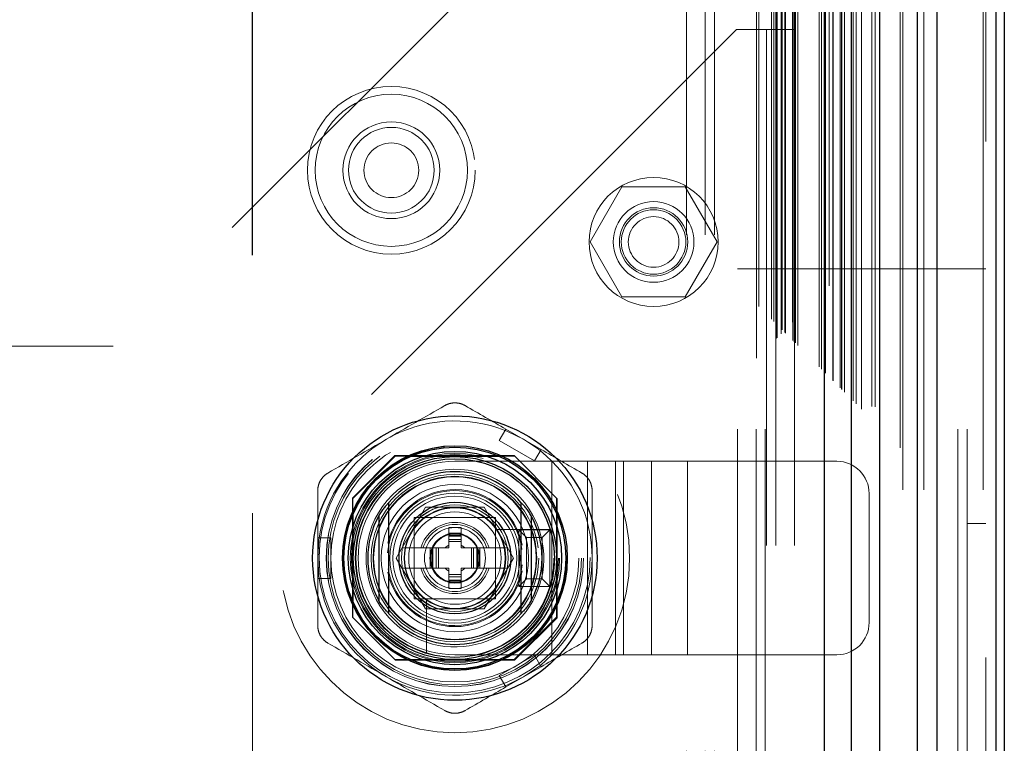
# Model space of a CAD drawing. Header units: inches. Extents: x 0.2 to 10.8, y 0.2 to 8.2.
# Tile 101 of 176: x 4.739 to 4.93, y 4.901 to 5.042. Entities that reach past the tile are written whole.
import ezdxf

# ---------------------------------------------------------------- set-up
doc = ezdxf.new("R2010")
doc.units = ezdxf.units.IN
doc.header["$MEASUREMENT"] = 0
doc.linetypes.add('HIDDEN', pattern=[0.07500000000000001, 0.05, -0.025])
doc.layers.add('DIMENSIONS', color=140, linetype='Continuous')
doc.styles.add('SLDTEXTSTYLE0', font='TXT', dxfattribs={"width": 0.7})
doc.dimstyles.new('SLDDIMSTYLE0', dxfattribs={"dimtxt": 0.0849609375, "dimasz": 0.13, "dimexe": 0, "dimexo": 0.0625, "dimgap": 0.021240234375, "dimtad": 0, "dimtih": 1, "dimtoh": 1, "dimlfac": 20, "dimrnd": 1e-09, "dimzin": 12, "dimdsep": 46, "dimtxsty": 'SLDTEXTSTYLE0', "dimsah": 1, "dimcen": 0.09, "dimadec": 0, "dimazin": 3, "dimtfac": 1, "dimtofl": 0, "dimtmove": 0, "dimatfit": 3, "dimfxl": 0, "dimfrac": 2, "dimtolj": 1, "dimtzin": 12, "dimarcsym": 0})

# ---------------------------------------------------------------- blocks, each defined once
blk = doc.blocks.new('_D')
at = {"layer": 'DIMENSIONS'}
for p, q in [((3.275413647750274, 4.99591763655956), (3.275413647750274, 5.798770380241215)), ((4.78418025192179, 4.99591763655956), (4.78418025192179, 5.798770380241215)), ((3.275413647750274, 5.673770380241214), (3.795892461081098, 5.673770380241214)), ((3.911024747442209, 5.673770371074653), (3.882494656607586, 5.673770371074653)), ((3.882494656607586, 5.673770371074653), (3.882494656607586, 5.53873950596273)), ((4.234172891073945, 5.673770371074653), (4.262702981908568, 5.673770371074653)), ((4.262702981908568, 5.673770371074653), (4.262702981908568, 5.53873950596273)), ((4.78418025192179, 5.673770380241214), (4.349305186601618, 5.673770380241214)), ((3.882494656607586, 5.53873950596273), (3.911024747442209, 5.53873950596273)), ((4.262702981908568, 5.53873950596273), (4.234172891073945, 5.53873950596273))]:
    blk.add_line(p, q, dxfattribs=at)
for points in [[(3.275413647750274, 5.673770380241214), (3.405413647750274, 5.653770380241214), (3.405413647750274, 5.693770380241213)], [(4.78418025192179, 5.673770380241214), (4.65418025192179, 5.693770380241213), (4.65418025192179, 5.653770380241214)]]:
    blk.add_solid(points, dxfattribs=at)
at = {"layer": 'DIMENSIONS', "char_height": 0.08333333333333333, "attachment_point": 1, "style": 'SLDTEXTSTYLE0'}
for s, insert in [('30.18', (3.911024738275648, 5.800212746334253)), ('766.5', (3.911024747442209, 5.646161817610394))]:
    blk.add_mtext(s, dxfattribs=dict(at, insert=insert))

msp = doc.modelspace()

# ---------------------------------------------------------------- linework, layer by layer
at = {"color": 7, "linetype": 'HIDDEN', "lineweight": 18}
for p, q in [((4.926225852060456, 5.117936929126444), (4.926225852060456, 2.750439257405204)), ((4.925698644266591, 2.750439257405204), (4.925698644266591, 5.117228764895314)), ((4.912980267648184, 2.750439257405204), (4.912980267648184, 5.111689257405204)), ((4.914253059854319, 2.750439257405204), (4.914253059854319, 5.111844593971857)), ((4.909636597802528, 2.758627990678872), (4.909636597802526, 5.103757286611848)), ((4.91019093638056, 2.7504392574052), (4.910190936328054, 5.104305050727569)), ((4.901113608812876, 2.767150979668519), (4.901113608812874, 5.0952342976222)), ((4.902134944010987, 2.766110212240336), (4.902134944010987, 5.096275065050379)), ((4.904154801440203, 2.766589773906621), (4.904154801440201, 5.095795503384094)), ((4.904834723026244, 2.766525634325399), (4.904834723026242, 5.095859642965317)), ((4.898863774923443, 2.769400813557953), (4.89886377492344, 5.092984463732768)), ((4.900570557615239, 2.767691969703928), (4.900570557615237, 5.094692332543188)), ((4.898041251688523, 2.77021723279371), (4.898041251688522, 5.092159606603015)), ((4.898285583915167, 2.769979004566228), (4.898285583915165, 5.092406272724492)), ((4.898375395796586, 2.769889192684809), (4.898375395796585, 5.092496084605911)), ((4.895193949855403, 2.773070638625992), (4.895193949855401, 5.089314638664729)), ((4.895868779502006, 5.089982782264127), (4.89586877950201, 2.772399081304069)), ((4.896585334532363, 2.771679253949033), (4.89658533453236, 5.090706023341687)), ((4.896665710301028, 5.090787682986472), (4.89666571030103, 2.771597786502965)), ((4.896684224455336, 2.771560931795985), (4.896684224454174, 5.090824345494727)), ((4.893974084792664, 2.77429050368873), (4.893974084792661, 5.08809477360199)), ((4.89441252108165, 2.773852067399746), (4.894412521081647, 5.088533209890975)), ((4.894911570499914, 5.089057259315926), (4.894911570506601, 2.773328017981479)), ((4.889343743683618, 2.778920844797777), (4.889343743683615, 5.083464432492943)), ((4.889843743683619, 2.778420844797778), (4.889843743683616, 5.083964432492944)), ((4.88558025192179, 5.081667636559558), (4.88558025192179, 5.039667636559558)), ((4.887468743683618, 2.780795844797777), (4.887468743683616, 5.081589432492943)), ((4.887468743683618, 2.780795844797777), (4.887468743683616, 5.081589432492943)), ((4.888815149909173, 5.082961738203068), (4.888815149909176, 2.779425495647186)), ((4.888843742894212, 2.779420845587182), (4.88884374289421, 5.082964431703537)), ((4.889093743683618, 2.779170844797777), (4.889093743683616, 5.083214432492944)), ((4.889093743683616, 5.083214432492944), (4.889093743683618, 2.779170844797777)), ((4.88918025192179, 5.081667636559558), (4.88918025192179, 5.039667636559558)), ((4.885620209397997, 5.079751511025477), (4.885620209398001, 2.782633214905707)), ((4.886593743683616, 5.080714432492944), (4.886593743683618, 2.781670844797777)), ((4.88676662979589, 2.781497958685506), (4.886766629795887, 5.080887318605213)), ((4.887324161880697, 2.780940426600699), (4.887324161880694, 5.081444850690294)), ((4.884732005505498, 2.783532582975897), (4.884732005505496, 5.078852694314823)), ((4.885195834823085, 2.783068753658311), (4.885195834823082, 5.07931652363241)), ((4.881840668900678, 5.075960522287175), (4.88184066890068, 2.786425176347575)), ((4.882277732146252, 2.785986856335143), (4.88227773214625, 5.076398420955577)), ((4.850963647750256, 5.072025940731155), (4.757213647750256, 4.978275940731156)), ((4.868275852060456, 2.799889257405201), (4.868275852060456, 5.062439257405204)), ((4.871875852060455, 2.799889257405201), (4.871875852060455, 5.062439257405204)), ((4.873675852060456, 2.799889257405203), (4.873675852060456, 5.062439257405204)), ((4.873675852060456, 2.799889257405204), (4.873675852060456, 5.062439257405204)), ((4.87793025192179, 5.039667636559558), (4.78418025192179, 4.945917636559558)), ((4.88378025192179, 5.039667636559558), (4.87793025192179, 5.039667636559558)), ((4.88378025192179, 5.039667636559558), (4.88378025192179, 2.822717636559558)), ((4.88918025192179, 5.039667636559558), (4.88378025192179, 5.039667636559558)), ((4.88378025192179, 5.039667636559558), (4.88378025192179, 2.822717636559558)), ((4.88558025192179, 5.039667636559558), (4.88558025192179, 2.822717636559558)), ((4.88918025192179, 5.039667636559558), (4.88918025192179, 2.822717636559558)), ((4.855731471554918, 5.009150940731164), (4.849582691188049, 4.998500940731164)), ((4.868029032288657, 5.009150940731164), (4.855731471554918, 5.009150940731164)), ((4.874177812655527, 4.998500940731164), (4.868029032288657, 5.009150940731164)), ((4.849582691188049, 4.998500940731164), (4.855731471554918, 4.987850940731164)), ((4.868029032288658, 4.987850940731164), (4.874177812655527, 4.998500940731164)), ((4.878125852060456, 4.662189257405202), (4.878125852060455, 4.993289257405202)), ((4.878125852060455, 4.993289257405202), (4.881725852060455, 4.993289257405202)), ((4.881725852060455, 4.662189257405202), (4.881725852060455, 4.993289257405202)), ((4.883525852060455, 4.993289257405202), (4.881725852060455, 4.993289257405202)), ((4.883525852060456, 4.662189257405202), (4.883525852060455, 4.993289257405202)), ((4.883525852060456, 4.662189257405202), (4.883525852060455, 4.993289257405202)), ((4.920825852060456, 4.993289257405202), (4.883525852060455, 4.993289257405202)), ((4.920825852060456, 4.662189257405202), (4.920825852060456, 4.993289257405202)), ((4.926225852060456, 4.993289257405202), (4.920825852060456, 4.993289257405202)), ((4.920825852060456, 4.662189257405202), (4.920825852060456, 4.993289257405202)), ((4.922625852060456, 4.662189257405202), (4.922625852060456, 4.993289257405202)), ((4.855731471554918, 4.987850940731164), (4.868029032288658, 4.987850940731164)), ((3.302463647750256, 4.978275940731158), (4.757213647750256, 4.978275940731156)), ((4.831993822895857, 4.960003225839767), (4.833273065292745, 4.962218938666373)), ((4.840092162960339, 4.958281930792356), (4.833273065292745, 4.962218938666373)), ((4.831993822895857, 4.960003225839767), (4.838812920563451, 4.956066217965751)), ((4.838812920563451, 4.956066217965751), (4.840092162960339, 4.958281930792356)), ((4.811755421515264, 4.957100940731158), (4.803530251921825, 4.948875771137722)), ((4.811845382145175, 4.957010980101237), (4.803620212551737, 4.948785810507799)), ((4.834855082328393, 4.957100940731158), (4.811755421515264, 4.957100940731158)), ((4.834945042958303, 4.957010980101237), (4.811845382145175, 4.957010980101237)), ((4.832416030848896, 4.956921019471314), (4.814374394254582, 4.956921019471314)), ((4.823394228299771, 4.955986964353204), (4.84214422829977, 4.955986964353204)), ((4.843080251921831, 4.948875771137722), (4.834855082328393, 4.957100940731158)), ((4.84214422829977, 4.918486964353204), (4.84214422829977, 4.955986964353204)), ((4.84214422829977, 4.955986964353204), (4.856050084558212, 4.955986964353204)), ((4.84214422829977, 4.918486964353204), (4.84214422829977, 4.955986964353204)), ((4.84909715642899, 4.918486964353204), (4.84909715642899, 4.955986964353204)), ((4.85453082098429, 4.918486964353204), (4.85453082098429, 4.955986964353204)), ((4.856050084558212, 4.918486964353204), (4.856050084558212, 4.955986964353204)), ((4.856050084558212, 4.955986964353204), (4.861483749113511, 4.955986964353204)), ((4.861483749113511, 4.918486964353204), (4.861483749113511, 4.955986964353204)), ((4.861483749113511, 4.955986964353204), (4.868436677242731, 4.955986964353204)), ((4.868436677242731, 4.918486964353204), (4.868436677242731, 4.955986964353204)), ((4.868436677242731, 4.955986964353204), (4.89739422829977, 4.955986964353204)), ((4.868436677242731, 4.918486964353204), (4.868436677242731, 4.955986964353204)), ((4.803530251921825, 4.948875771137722), (4.803530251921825, 4.925776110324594)), ((4.803620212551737, 4.948785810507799), (4.803620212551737, 4.925686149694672)), ((4.843170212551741, 4.948785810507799), (4.843080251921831, 4.948875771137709)), ((4.843080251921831, 4.925776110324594), (4.843080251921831, 4.948875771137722)), ((4.843170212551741, 4.925686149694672), (4.843170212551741, 4.948785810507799)), ((4.90364422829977, 4.924736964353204), (4.90364422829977, 4.949736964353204)), ((4.80371017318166, 4.946256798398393), (4.80371017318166, 4.928215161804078)), ((4.812030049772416, 4.937235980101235), (4.817712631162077, 4.947078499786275)), ((4.817712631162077, 4.947078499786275), (4.8290777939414, 4.947078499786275)), ((4.8290777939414, 4.947078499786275), (4.834760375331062, 4.937235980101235)), ((4.843080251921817, 4.928215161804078), (4.843080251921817, 4.946256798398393)), ((4.78418025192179, 4.945917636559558), (4.78418025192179, 2.916467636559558)), ((4.81551922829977, 4.945111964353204), (4.81551922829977, 4.929361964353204)), ((4.83126922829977, 4.945111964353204), (4.81551922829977, 4.945111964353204)), ((4.829135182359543, 4.945109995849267), (4.817655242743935, 4.945109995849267)), ((4.83126922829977, 4.929361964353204), (4.83126922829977, 4.945111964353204)), ((4.815521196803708, 4.942975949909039), (4.815521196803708, 4.931496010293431)), ((4.822214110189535, 4.943141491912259), (4.824576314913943, 4.943141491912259)), ((4.822214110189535, 4.943141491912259), (4.822214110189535, 4.942058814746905)), ((4.824576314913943, 4.943141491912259), (4.824576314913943, 4.942058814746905)), ((4.83126922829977, 4.931496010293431), (4.83126922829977, 4.942975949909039)), ((4.839713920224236, 4.942747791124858), (4.831549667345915, 4.942747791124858)), ((4.83576922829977, 4.942736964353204), (4.84176922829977, 4.942736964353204)), ((4.83726922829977, 4.941236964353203), (4.83576922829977, 4.942736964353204)), ((4.83576922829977, 4.931736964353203), (4.83576922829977, 4.942736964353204)), ((4.84026922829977, 4.941236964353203), (4.84176922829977, 4.942736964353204)), ((4.84176922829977, 4.942736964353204), (4.84176922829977, 4.931736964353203)), ((4.926225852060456, 4.943945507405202), (4.922625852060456, 4.943945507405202)), ((4.796820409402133, 4.933298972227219), (4.796820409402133, 4.941172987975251)), ((4.796820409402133, 4.941172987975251), (4.799378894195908, 4.941172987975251)), ((4.799378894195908, 4.933298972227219), (4.799378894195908, 4.941172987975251)), ((4.822214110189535, 4.942058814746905), (4.824576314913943, 4.942058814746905)), ((4.822214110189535, 4.942058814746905), (4.822214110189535, 4.941665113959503)), ((4.822214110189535, 4.941665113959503), (4.824576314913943, 4.941665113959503)), ((4.822214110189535, 4.941665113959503), (4.822214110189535, 4.941492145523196)), ((4.822214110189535, 4.941492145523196), (4.822214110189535, 4.940853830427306)), ((4.822214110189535, 4.941492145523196), (4.824576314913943, 4.941492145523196)), ((4.822214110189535, 4.940853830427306), (4.822214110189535, 4.940436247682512)), ((4.822214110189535, 4.940853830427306), (4.824576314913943, 4.940853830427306)), ((4.822214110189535, 4.940436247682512), (4.824576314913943, 4.940436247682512)), ((4.822214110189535, 4.940436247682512), (4.822214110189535, 4.939204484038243)), ((4.824576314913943, 4.942058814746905), (4.824576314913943, 4.941665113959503)), ((4.824576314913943, 4.941665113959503), (4.824576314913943, 4.941492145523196)), ((4.824576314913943, 4.941492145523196), (4.824576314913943, 4.940853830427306)), ((4.824576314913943, 4.940853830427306), (4.824576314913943, 4.940436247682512)), ((4.824576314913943, 4.940436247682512), (4.824576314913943, 4.939204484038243)), ((4.83726922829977, 4.933236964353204), (4.83726922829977, 4.941236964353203)), ((4.83726922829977, 4.941236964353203), (4.84026922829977, 4.941236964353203)), ((4.84026922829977, 4.941236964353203), (4.84026922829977, 4.933236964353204)), ((4.81857237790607, 4.939204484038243), (4.813166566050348, 4.939204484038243)), ((4.81857237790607, 4.939204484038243), (4.81857237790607, 4.935267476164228)), ((4.818966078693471, 4.939204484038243), (4.81857237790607, 4.939204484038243)), ((4.818966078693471, 4.939204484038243), (4.818966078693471, 4.935267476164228)), ((4.819139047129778, 4.939204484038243), (4.818966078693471, 4.939204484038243)), ((4.819777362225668, 4.939204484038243), (4.819139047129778, 4.939204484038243)), ((4.819139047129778, 4.939204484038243), (4.819139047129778, 4.935267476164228)), ((4.820194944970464, 4.939204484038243), (4.819777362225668, 4.939204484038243)), ((4.819777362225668, 4.939204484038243), (4.819777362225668, 4.935267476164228)), ((4.820194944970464, 4.939204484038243), (4.820194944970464, 4.935267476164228)), ((4.822214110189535, 4.939204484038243), (4.820194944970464, 4.939204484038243)), ((4.826595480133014, 4.939204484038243), (4.824576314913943, 4.939204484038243)), ((4.82701306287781, 4.939204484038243), (4.826595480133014, 4.939204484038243)), ((4.826595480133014, 4.939204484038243), (4.826595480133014, 4.935267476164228)), ((4.82701306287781, 4.939204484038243), (4.82701306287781, 4.935267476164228)), ((4.827651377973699, 4.939204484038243), (4.82701306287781, 4.939204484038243)), ((4.827651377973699, 4.939204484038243), (4.827651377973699, 4.935267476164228)), ((4.827824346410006, 4.939204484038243), (4.827651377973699, 4.939204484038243)), ((4.827824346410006, 4.939204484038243), (4.827824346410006, 4.935267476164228)), ((4.828218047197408, 4.939204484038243), (4.827824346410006, 4.939204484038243)), ((4.828218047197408, 4.939204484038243), (4.828218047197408, 4.935267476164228)), ((4.83362385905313, 4.939204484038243), (4.828218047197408, 4.939204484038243)), ((4.83362385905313, 4.939204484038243), (4.833570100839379, 4.939297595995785)), ((4.817712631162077, 4.927393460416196), (4.812030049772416, 4.937235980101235)), ((4.834760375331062, 4.937235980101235), (4.8290777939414, 4.927393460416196)), ((4.81857237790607, 4.935267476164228), (4.813166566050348, 4.935267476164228)), ((4.813166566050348, 4.935267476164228), (4.813220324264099, 4.935174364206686)), ((4.818966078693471, 4.935267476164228), (4.81857237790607, 4.935267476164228)), ((4.819139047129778, 4.935267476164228), (4.818966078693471, 4.935267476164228)), ((4.819777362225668, 4.935267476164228), (4.819139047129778, 4.935267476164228)), ((4.820194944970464, 4.935267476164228), (4.819777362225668, 4.935267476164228)), ((4.822214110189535, 4.935267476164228), (4.820194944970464, 4.935267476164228)), ((4.822214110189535, 4.935267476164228), (4.822214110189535, 4.934035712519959)), ((4.826595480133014, 4.935267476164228), (4.824576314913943, 4.935267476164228)), ((4.824576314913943, 4.935267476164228), (4.824576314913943, 4.934035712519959)), ((4.82701306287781, 4.935267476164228), (4.826595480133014, 4.935267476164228)), ((4.827651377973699, 4.935267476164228), (4.82701306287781, 4.935267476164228)), ((4.827824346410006, 4.935267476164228), (4.827651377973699, 4.935267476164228)), ((4.828218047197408, 4.935267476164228), (4.827824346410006, 4.935267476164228)), ((4.83362385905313, 4.935267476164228), (4.828218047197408, 4.935267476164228)), ((4.833570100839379, 4.935174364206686), (4.83362385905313, 4.935267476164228)), ((4.796820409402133, 4.933298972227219), (4.799378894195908, 4.933298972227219)), ((4.822214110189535, 4.934035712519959), (4.824576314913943, 4.934035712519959)), ((4.822214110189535, 4.934035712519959), (4.822214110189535, 4.933618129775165)), ((4.822214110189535, 4.933618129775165), (4.822214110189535, 4.932979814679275)), ((4.822214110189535, 4.933618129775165), (4.824576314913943, 4.933618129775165)), ((4.822214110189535, 4.932979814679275), (4.824576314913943, 4.932979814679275)), ((4.822214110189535, 4.932979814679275), (4.822214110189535, 4.932806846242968)), ((4.822214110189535, 4.932806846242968), (4.824576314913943, 4.932806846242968)), ((4.822214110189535, 4.932806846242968), (4.822214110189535, 4.932413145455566)), ((4.824576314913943, 4.934035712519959), (4.824576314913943, 4.933618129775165)), ((4.824576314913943, 4.933618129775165), (4.824576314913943, 4.932979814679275)), ((4.824576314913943, 4.932979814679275), (4.824576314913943, 4.932806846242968)), ((4.824576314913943, 4.932806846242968), (4.824576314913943, 4.932413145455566)), ((4.83726922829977, 4.933236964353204), (4.83576922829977, 4.931736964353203)), ((4.84026922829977, 4.933236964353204), (4.83726922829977, 4.933236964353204)), ((4.84026922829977, 4.933236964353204), (4.84176922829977, 4.931736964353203)), ((4.822214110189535, 4.932413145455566), (4.824576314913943, 4.932413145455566)), ((4.822214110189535, 4.932413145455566), (4.822214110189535, 4.931330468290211)), ((4.822214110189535, 4.931330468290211), (4.824576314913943, 4.931330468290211)), ((4.824576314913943, 4.932413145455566), (4.824576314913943, 4.931330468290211)), ((4.84176922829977, 4.931736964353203), (4.83576922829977, 4.931736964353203)), ((4.81551922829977, 4.929361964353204), (4.83126922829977, 4.929361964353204)), ((4.817655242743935, 4.929361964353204), (4.829135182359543, 4.929361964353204)), ((4.817883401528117, 4.929081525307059), (4.817883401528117, 4.920917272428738)), ((4.8290777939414, 4.927393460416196), (4.817712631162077, 4.927393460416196)), ((4.803530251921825, 4.925776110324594), (4.811755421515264, 4.917550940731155)), ((4.834855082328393, 4.917550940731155), (4.843080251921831, 4.925776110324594)), ((4.834945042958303, 4.917460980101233), (4.843170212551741, 4.925686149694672)), ((4.811755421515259, 4.917550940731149), (4.811845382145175, 4.917460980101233)), ((4.811755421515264, 4.917550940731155), (4.834855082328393, 4.917550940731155)), ((4.811845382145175, 4.917460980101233), (4.834945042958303, 4.917460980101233)), ((4.814374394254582, 4.917550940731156), (4.832416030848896, 4.917550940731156)), ((4.823394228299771, 4.918486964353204), (4.84214422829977, 4.918486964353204)), ((4.838812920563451, 4.91840574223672), (4.831993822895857, 4.914468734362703)), ((4.840092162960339, 4.916190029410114), (4.838812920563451, 4.91840574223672)), ((4.84214422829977, 4.918486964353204), (4.856050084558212, 4.918486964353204)), ((4.856050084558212, 4.918486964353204), (4.861483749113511, 4.918486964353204)), ((4.861483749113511, 4.918486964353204), (4.868436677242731, 4.918486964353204)), ((4.868436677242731, 4.918486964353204), (4.89739422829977, 4.918486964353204)), ((4.840092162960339, 4.916190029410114), (4.833273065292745, 4.912253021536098)), ((4.833273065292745, 4.912253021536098), (4.831993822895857, 4.914468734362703))]:
    msp.add_line(p, q, dxfattribs=at)
at = {"color": 7, "linetype": 'Continuous', "lineweight": 25}
for p, q in [((4.929825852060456, 5.117936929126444), (4.929825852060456, 2.750439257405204)), ((4.928244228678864, 2.750439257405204), (4.928244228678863, 5.117228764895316)), ((4.912980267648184, 2.750439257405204), (4.912980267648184, 5.111689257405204)), ((4.916798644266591, 2.750439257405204), (4.916798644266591, 5.111844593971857)), ((4.905680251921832, 2.766110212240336), (4.905680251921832, 5.096275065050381)), ((4.900229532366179, 2.771560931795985), (4.900229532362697, 5.090824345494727)), ((4.894911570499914, 5.089057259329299), (4.894911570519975, 2.773328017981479)), ((4.808631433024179, 4.945448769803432), (4.808631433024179, 4.929023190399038)), ((4.838158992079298, 4.945448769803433), (4.838158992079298, 4.929023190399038))]:
    msp.add_line(p, q, dxfattribs=at)
at = {"color": 7, "linetype": 'HIDDEN', "lineweight": 18, "flags": 128}
for points in [[(4.836682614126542, 4.960250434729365), (4.833564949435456, 4.961787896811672), (4.833126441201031, 4.961964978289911)], [(4.839945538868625, 4.958027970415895), (4.839572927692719, 4.958319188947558), (4.836682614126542, 4.960250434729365)], [(4.79711365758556, 4.941172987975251), (4.797047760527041, 4.940704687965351), (4.796820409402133, 4.937235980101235)], [(4.796820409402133, 4.937235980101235), (4.797047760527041, 4.93376727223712), (4.79711365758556, 4.933298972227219)], [(4.836682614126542, 4.914221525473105), (4.839572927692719, 4.916152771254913), (4.839945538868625, 4.916443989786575)], [(4.833126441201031, 4.91250698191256), (4.833564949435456, 4.912684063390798), (4.836682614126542, 4.914221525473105)]]:
    msp.add_lwpolyline(points, dxfattribs=at)
at = {"color": 7, "linetype": 'HIDDEN', "lineweight": 18}
for centre, radius in [((4.811075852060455, 5.012389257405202), 0.01625000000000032), ((4.811075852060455, 5.012389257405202), 0.01475000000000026), ((4.811075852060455, 5.012389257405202), 0.01475000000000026), ((4.811075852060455, 5.012389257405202), 0.009375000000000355), ((4.811075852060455, 5.012389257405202), 0.008300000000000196), ((4.811075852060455, 5.012389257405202), 0.005300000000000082), ((4.86188025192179, 4.998500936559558), 0.01250000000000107), ((4.861880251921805, 4.99850094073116), 0.007812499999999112), ((4.861880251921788, 4.998500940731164), 0.006625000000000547), ((4.861880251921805, 4.99850094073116), 0.006249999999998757), ((4.861880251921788, 4.998500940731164), 0.004897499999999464), ((4.823395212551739, 4.937235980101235), 0.03384999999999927), ((4.82333025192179, 4.937342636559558), 0.02625000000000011), ((4.823395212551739, 4.937235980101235), 0.02491971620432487), ((4.823395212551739, 4.937235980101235), 0.02490157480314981), ((4.823395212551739, 4.937235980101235), 0.02453610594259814), ((4.823395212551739, 4.937235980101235), 0.02401574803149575), ((4.823395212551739, 4.937235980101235), 0.02175196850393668), ((4.823395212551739, 4.937235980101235), 0.02165354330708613), ((4.823395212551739, 4.937235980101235), 0.02027559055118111), ((4.823395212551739, 4.937235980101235), 0.02005511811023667), ((4.823395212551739, 4.937235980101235), 0.01919291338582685), ((4.823395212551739, 4.937235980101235), 0.01624015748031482), ((4.823395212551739, 4.937235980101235), 0.01584645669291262), ((4.823395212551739, 4.937235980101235), 0.01584645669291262), ((4.823395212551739, 4.937235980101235), 0.01574803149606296), ((4.823395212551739, 4.937235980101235), 0.01427165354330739), ((4.823395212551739, 4.937235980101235), 0.01259842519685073), ((4.823395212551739, 4.937235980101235), 0.01200787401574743), ((4.823395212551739, 4.937235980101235), 0.01033464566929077), ((4.823395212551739, 4.937235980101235), 0.009842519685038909), ((4.823395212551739, 4.937235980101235), 0.009744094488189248), ((4.823395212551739, 4.937235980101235), 0.008956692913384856), ((4.823395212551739, 4.937235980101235), 0.005905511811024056), ((4.823395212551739, 4.937235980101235), 0.004839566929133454), ((4.823395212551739, 4.937235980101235), 0.004697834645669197)]:
    msp.add_circle(centre, radius, dxfattribs=at)
at = {"color": 7, "linetype": 'Continuous', "lineweight": 25}
for radius in [0.02755905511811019, 0.02176885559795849, 0.02149046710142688, 0.02066929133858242, 0.01968503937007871, 0.01926321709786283, 0.01082677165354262]:
    msp.add_circle((4.823395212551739, 4.937235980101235), radius, dxfattribs=at)
at = {"color": 7, "linetype": 'HIDDEN', "lineweight": 18}
for centre, radius, start, end in [((4.823395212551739, 4.937235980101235), 0.02657480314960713, 68.51962425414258, 119.9999999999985), ((4.823395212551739, 4.937235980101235), 0.02657480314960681, 119.9999999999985, 171.4803757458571), ((4.823395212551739, 4.937235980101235), 0.02657480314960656, 0, 51.48037574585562), ((4.823394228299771, 4.937236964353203), 0.01875000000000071, 90, 270.0000000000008), ((4.89739422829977, 4.949736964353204), 0.006249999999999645, 0, 90), ((4.823395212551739, 4.937235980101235), 0.01722440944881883, 18.66292488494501, 251.3370751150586), ((4.823395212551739, 4.937235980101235), 0.0130905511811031, 7.35284666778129, 175.5522990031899), ((4.823395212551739, 4.937235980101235), 0.01328740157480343, 10.98224998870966, 167.5591527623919), ((4.823395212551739, 4.937235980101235), 0.01038164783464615, 108.5459072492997, 131.4540927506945), ((4.823395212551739, 4.937235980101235), 0.01038164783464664, 48.54590724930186, 71.4540927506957), ((4.823395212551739, 4.937235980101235), 0.006889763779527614, 16.60154959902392, 163.398450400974), ((4.823395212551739, 4.937235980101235), 0.006496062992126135, 17.6397013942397, 162.3602986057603), ((4.823395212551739, 4.937235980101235), 0.01722440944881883, 251.3370751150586, 18.66292488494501), ((4.823395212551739, 4.937235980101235), 0.01038164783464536, 168.5459072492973, 169.0697517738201), ((4.823395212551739, 4.937235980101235), 0.00274803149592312, 115.4548319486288, 134.2475009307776), ((4.823395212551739, 4.937235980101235), 0.002748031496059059, 45.75249906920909, 64.54516805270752), ((4.823395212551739, 4.937235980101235), 0.01038164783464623, 10.93024822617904, 11.45409275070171), ((4.823395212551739, 4.937235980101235), 0.02657480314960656, 308.5196242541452, 0), ((4.823395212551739, 4.937235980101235), 0.01309055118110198, 189.0369276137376, 270.0000000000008), ((4.823395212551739, 4.937235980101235), 0.01038164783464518, 190.930248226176, 191.4540927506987), ((4.823395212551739, 4.937235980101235), 0.006889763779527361, 196.6015495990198, 343.398450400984), ((4.823395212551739, 4.937235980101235), 0.006496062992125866, 197.639701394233, 342.3602986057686), ((4.823395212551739, 4.937235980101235), 0.002748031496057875, 225.7524990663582, 244.5451680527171), ((4.823395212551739, 4.937235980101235), 0.01309055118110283, 270.0000000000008, 354.2412475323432), ((4.823395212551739, 4.937235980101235), 0.01328740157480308, 270.0000000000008, 349.2593123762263), ((4.823395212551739, 4.937235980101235), 0.002748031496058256, 295.4548319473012, 314.2475009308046), ((4.823395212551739, 4.937235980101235), 0.01038164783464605, 348.5459072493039, 349.0697517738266), ((4.823395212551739, 4.937235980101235), 0.02657480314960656, 188.5196242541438, 240.0000000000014), ((4.823395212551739, 4.937235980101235), 0.01328740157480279, 191.9005369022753, 270.0000000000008), ((4.823395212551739, 4.937235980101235), 0.01038164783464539, 228.5459072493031, 251.4540927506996), ((4.823395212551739, 4.937235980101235), 0.01038164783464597, 288.5459072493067, 311.4540927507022), ((4.89739422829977, 4.924736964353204), 0.006249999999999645, 270.0000000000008, 0), ((4.823395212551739, 4.937235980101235), 0.02657480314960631, 240.0000000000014, 291.4803757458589)]:
    msp.add_arc(centre, radius, start, end, dxfattribs=at)
at = {"color": 7, "linetype": 'Continuous', "lineweight": 25}
for radius, start, end in [(0.01673228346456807, 40.11916689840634, 139.8808331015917), (0.01689435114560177, 150.9137040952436, 209.0862959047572), (0.0168943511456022, 330.9137040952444, 29.08629590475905), (0.0167322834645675, 220.1191668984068, 319.8808331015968)]:
    msp.add_arc((4.823395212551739, 4.937235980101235), radius, start, end, dxfattribs=at)
at = {"color": 7, "linetype": 'HIDDEN', "lineweight": 18}
for points, knots in [([(4.88581266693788, 5.079934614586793), (4.885814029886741, 5.076851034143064), (4.885817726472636, 5.068487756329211), (4.885817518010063, 5.054411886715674), (4.885816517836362, 5.037778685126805), (4.885815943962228, 5.020927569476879), (4.885816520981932, 4.994591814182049), (4.885816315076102, 4.958679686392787), (4.885816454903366, 4.873908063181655), (4.885816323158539, 4.707269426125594), (4.885816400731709, 4.382519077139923), (4.885816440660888, 3.887023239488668), (4.885816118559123, 3.432316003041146), (4.885816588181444, 3.094664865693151), (4.885815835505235, 2.971594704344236), (4.885816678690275, 2.894363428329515), (4.885815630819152, 2.862673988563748), (4.885817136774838, 2.836584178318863), (4.885817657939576, 2.816545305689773), (4.885815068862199, 2.803510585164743), (4.885809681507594, 2.792328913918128), (4.885802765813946, 2.785533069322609), (4.885799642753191, 2.782464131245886)], [0, 0, 0, 0, 0.004026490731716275, 0.01092063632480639, 0.01838004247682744, 0.02574585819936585, 0.03292455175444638, 0.05276884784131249, 0.07263933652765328, 0.1436179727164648, 0.2703628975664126, 0.4966931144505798, 0.7906284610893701, 0.8641122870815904, 0.937592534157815, 0.9513314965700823, 0.9649596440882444, 0.9789720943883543, 0.9853991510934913, 0.9911260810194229, 0.9959926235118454, 1, 1, 1, 1]), ([(4.821426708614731, 4.966785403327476), (4.821725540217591, 4.96695793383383), (4.822040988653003, 4.967088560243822), (4.822704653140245, 4.967267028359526), (4.823050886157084, 4.967312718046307), (4.823736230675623, 4.967313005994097), (4.824084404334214, 4.967267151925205), (4.824745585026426, 4.967089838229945), (4.825064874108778, 4.966957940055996), (4.825363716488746, 4.966785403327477)], [0, 0, 0, 0, 0.25, 0.25, 0.5, 0.5, 0.75, 0.75, 1, 1, 1, 1]), ([(4.796820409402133, 4.950305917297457), (4.796820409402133, 4.950650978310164), (4.796865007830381, 4.950989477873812), (4.797042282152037, 4.951653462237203), (4.797175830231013, 4.951976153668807), (4.79751825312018, 4.9525698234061), (4.797732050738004, 4.952848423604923), (4.798216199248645, 4.953332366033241), (4.798490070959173, 4.953542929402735), (4.798788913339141, 4.953715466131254)], [0, 0, 0, 0, 0.25, 0.25, 0.5, 0.5, 0.75, 0.75, 1, 1, 1, 1]), ([(4.848001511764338, 4.953715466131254), (4.848300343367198, 4.953542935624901), (4.848571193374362, 4.953335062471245), (4.849057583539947, 4.952849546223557), (4.84927026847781, 4.952572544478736), (4.849613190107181, 4.951979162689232), (4.84974756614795, 4.951654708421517), (4.849924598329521, 4.95099345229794), (4.849970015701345, 4.950650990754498), (4.849970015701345, 4.950305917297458)], [0, 0, 0, 0, 0.25, 0.25, 0.5, 0.5, 0.75, 0.75, 1, 1, 1, 1]), ([(4.84177965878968, 4.942747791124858), (4.84177965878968, 4.942747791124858), (4.841723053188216, 4.942747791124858), (4.841508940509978, 4.942747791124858), (4.841350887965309, 4.942747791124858), (4.84096602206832, 4.942747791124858), (4.840736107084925, 4.942747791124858), (4.840244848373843, 4.942747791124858), (4.839980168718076, 4.942747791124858), (4.839713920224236, 4.942747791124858)], [0, 0, 0, 0, 0.25, 0.25, 0.5, 0.5, 0.75, 0.75, 1, 1, 1, 1]), ([(4.79878891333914, 4.920756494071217), (4.79849008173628, 4.92092902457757), (4.798219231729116, 4.921136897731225), (4.797732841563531, 4.921622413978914), (4.797520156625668, 4.921899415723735), (4.797177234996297, 4.922492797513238), (4.797042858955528, 4.922817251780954), (4.796865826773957, 4.923478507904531), (4.796820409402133, 4.923820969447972), (4.796820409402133, 4.924166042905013)], [0, 0, 0, 0, 0.25, 0.25, 0.5, 0.5, 0.75, 0.75, 1, 1, 1, 1]), ([(4.849970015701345, 4.924166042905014), (4.849970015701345, 4.923820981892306), (4.849925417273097, 4.92348248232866), (4.849748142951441, 4.922818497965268), (4.849614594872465, 4.922495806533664), (4.849272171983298, 4.921902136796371), (4.849058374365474, 4.921623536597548), (4.848574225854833, 4.921139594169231), (4.848300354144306, 4.920929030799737), (4.848001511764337, 4.920756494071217)], [0, 0, 0, 0, 0.25, 0.25, 0.5, 0.5, 0.75, 0.75, 1, 1, 1, 1]), ([(4.817883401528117, 4.920917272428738), (4.817883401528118, 4.920650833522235), (4.817883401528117, 4.920389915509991), (4.817883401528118, 4.919894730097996), (4.817883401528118, 4.919667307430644), (4.817883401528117, 4.919087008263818), (4.817883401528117, 4.918851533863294), (4.817883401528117, 4.918851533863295)], [0, 0, 0, 0, 0.2500000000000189, 0.2500000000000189, 0.5000000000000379, 0.5000000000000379, 1, 1, 1, 1]), ([(4.825363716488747, 4.907686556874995), (4.825064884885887, 4.907514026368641), (4.824749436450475, 4.907383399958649), (4.824085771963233, 4.907204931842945), (4.823739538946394, 4.907159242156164), (4.823054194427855, 4.907158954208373), (4.822706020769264, 4.907204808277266), (4.822044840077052, 4.907382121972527), (4.8217255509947, 4.907514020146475), (4.821426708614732, 4.907686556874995)], [0, 0, 0, 0, 0.25, 0.25, 0.5, 0.5, 0.75, 0.75, 1, 1, 1, 1])]:
    msp.add_open_spline(points, degree=3, knots=knots, dxfattribs=at)
for points in [[(4.810107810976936, 4.960250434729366), (4.813895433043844, 4.962437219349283), (4.817666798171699, 4.964614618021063), (4.821426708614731, 4.966785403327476)], [(4.833273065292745, 4.962218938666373), (4.830627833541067, 4.963746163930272), (4.82799224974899, 4.965267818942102), (4.825363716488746, 4.966785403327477)], [(4.798788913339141, 4.953715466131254), (4.802548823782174, 4.955886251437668), (4.806320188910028, 4.958063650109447), (4.810107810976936, 4.960250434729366)], [(4.848001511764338, 4.953715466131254), (4.845372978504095, 4.95523305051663), (4.842737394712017, 4.956754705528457), (4.840092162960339, 4.958281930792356)], [(4.796820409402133, 4.941172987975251), (4.796820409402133, 4.944227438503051), (4.796820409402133, 4.947270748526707), (4.796820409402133, 4.950305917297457)], [(4.849970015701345, 4.950305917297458), (4.849970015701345, 4.94596434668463), (4.849970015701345, 4.941609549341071), (4.849970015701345, 4.937235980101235)], [(4.849970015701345, 4.937235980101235), (4.849970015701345, 4.932862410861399), (4.849970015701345, 4.928507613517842), (4.849970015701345, 4.924166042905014)], [(4.796820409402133, 4.924166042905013), (4.796820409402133, 4.927201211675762), (4.796820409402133, 4.93024452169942), (4.796820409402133, 4.933298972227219)], [(4.810107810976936, 4.914221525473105), (4.806320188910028, 4.916408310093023), (4.802548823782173, 4.918585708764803), (4.79878891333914, 4.920756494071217)], [(4.848001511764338, 4.920756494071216), (4.845372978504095, 4.919238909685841), (4.842737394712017, 4.917717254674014), (4.840092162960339, 4.916190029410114)], [(4.821426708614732, 4.907686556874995), (4.817666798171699, 4.909857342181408), (4.813895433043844, 4.912034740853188), (4.810107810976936, 4.914221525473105)], [(4.833273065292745, 4.912253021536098), (4.830627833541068, 4.910725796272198), (4.82799224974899, 4.90920414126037), (4.825363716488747, 4.907686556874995)]]:
    msp.add_open_spline(points, degree=3, dxfattribs=at)
at = {"color": 7, "linetype": 'Continuous', "lineweight": 25}
for points, knots in [([(4.810599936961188, 4.926454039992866), (4.810599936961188, 4.926454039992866), (4.810599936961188, 4.926485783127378), (4.810599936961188, 4.926607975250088), (4.810599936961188, 4.926700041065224), (4.810599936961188, 4.926934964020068), (4.810599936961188, 4.927076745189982), (4.810599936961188, 4.927403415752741), (4.810599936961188, 4.927589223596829), (4.810599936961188, 4.928184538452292), (4.810599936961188, 4.928641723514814), (4.810599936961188, 4.92961897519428), (4.810599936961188, 4.93013140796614), (4.810599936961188, 4.931189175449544), (4.810599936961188, 4.931737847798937), (4.810599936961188, 4.932834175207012), (4.810599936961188, 4.933384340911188), (4.810599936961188, 4.935038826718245), (4.810599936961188, 4.936146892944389), (4.810599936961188, 4.938369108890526), (4.810599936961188, 4.939488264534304), (4.810599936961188, 4.941705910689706), (4.810599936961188, 4.942813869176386), (4.810599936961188, 4.944385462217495), (4.810599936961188, 4.944898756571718), (4.810599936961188, 4.945866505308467), (4.810599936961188, 4.946315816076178), (4.810599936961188, 4.947104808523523), (4.810599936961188, 4.947428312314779), (4.810599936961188, 4.947776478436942), (4.810599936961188, 4.947866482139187), (4.810599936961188, 4.94798658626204), (4.810599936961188, 4.948017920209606), (4.810599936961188, 4.948017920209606)], [0, 0, 0, 0, 0.03125000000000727, 0.03125000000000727, 0.06250000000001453, 0.06250000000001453, 0.09375000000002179, 0.09375000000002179, 0.1250000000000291, 0.1250000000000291, 0.1875000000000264, 0.1875000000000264, 0.2500000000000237, 0.2500000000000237, 0.312500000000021, 0.312500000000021, 0.3750000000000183, 0.3750000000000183, 0.500000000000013, 0.500000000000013, 0.6250000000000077, 0.6250000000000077, 0.7500000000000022, 0.7500000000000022, 0.8125000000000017, 0.8125000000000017, 0.8750000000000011, 0.8750000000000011, 0.9375000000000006, 0.9375000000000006, 0.9687500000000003, 0.9687500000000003, 1, 1, 1, 1]), ([(4.83619048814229, 4.948017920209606), (4.83619048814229, 4.948017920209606), (4.83619048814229, 4.947986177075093), (4.83619048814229, 4.947863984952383), (4.83619048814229, 4.947771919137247), (4.83619048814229, 4.947536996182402), (4.83619048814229, 4.947395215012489), (4.83619048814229, 4.94706854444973), (4.83619048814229, 4.946882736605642), (4.83619048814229, 4.946287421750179), (4.83619048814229, 4.945830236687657), (4.83619048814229, 4.944852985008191), (4.83619048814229, 4.944340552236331), (4.83619048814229, 4.943282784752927), (4.83619048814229, 4.942734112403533), (4.83619048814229, 4.941637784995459), (4.83619048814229, 4.941087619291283), (4.836190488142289, 4.939433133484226), (4.83619048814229, 4.938325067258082), (4.83619048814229, 4.936102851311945), (4.83619048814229, 4.934983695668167), (4.83619048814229, 4.932766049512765), (4.83619048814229, 4.931658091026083), (4.83619048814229, 4.930086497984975), (4.83619048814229, 4.929573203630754), (4.836190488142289, 4.928605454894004), (4.83619048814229, 4.928156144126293), (4.83619048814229, 4.927367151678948), (4.83619048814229, 4.927043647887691), (4.83619048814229, 4.926695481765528), (4.83619048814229, 4.926605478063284), (4.83619048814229, 4.92648537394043), (4.83619048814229, 4.926454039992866), (4.83619048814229, 4.926454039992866)], [0, 0, 0, 0, 0.03124999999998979, 0.03124999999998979, 0.06249999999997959, 0.06249999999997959, 0.09374999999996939, 0.09374999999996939, 0.1249999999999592, 0.1249999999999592, 0.1874999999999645, 0.1874999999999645, 0.2499999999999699, 0.2499999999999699, 0.3124999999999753, 0.3124999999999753, 0.3749999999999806, 0.3749999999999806, 0.4999999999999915, 0.4999999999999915, 0.6250000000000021, 0.6250000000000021, 0.7500000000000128, 0.7500000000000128, 0.8125000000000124, 0.8125000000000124, 0.875000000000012, 0.875000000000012, 0.9375000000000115, 0.9375000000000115, 0.9687500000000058, 0.9687500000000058, 1, 1, 1, 1]), ([(4.81050802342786, 4.947907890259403), (4.810422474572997, 4.947804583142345), (4.81028514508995, 4.947664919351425), (4.809966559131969, 4.947323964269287), (4.809786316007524, 4.947122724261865), (4.809435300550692, 4.946689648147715), (4.809261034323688, 4.946454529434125), (4.808931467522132, 4.945963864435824), (4.808776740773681, 4.945709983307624), (4.808631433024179, 4.945448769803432)], [0, 0, 0, 0, 0.25, 0.25, 0.5, 0.5, 0.75, 0.75, 1, 1, 1, 1]), ([(4.838158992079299, 4.945448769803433), (4.838013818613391, 4.945709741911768), (4.837859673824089, 4.945962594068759), (4.837532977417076, 4.946449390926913), (4.837357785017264, 4.946686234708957), (4.837004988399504, 4.94712176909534), (4.836824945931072, 4.947322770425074), (4.836506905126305, 4.947663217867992), (4.83636799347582, 4.947804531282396), (4.836282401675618, 4.947907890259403)], [0, 0, 0, 0, 0.25, 0.25, 0.5, 0.5, 0.75, 0.75, 1, 1, 1, 1]), ([(4.81050802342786, 4.926564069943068), (4.810422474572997, 4.926667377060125), (4.81028514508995, 4.926807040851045), (4.809966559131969, 4.927147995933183), (4.809786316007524, 4.927349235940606), (4.809435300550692, 4.927782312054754), (4.809261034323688, 4.928017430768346), (4.808931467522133, 4.928508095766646), (4.808776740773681, 4.928761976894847), (4.808631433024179, 4.929023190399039)], [0, 0, 0, 0, 0.25, 0.25, 0.5, 0.5, 0.75, 0.75, 1, 1, 1, 1]), ([(4.838158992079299, 4.929023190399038), (4.838013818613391, 4.928762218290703), (4.837859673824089, 4.928509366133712), (4.837532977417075, 4.928022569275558), (4.837357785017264, 4.927785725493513), (4.837004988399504, 4.92735019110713), (4.836824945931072, 4.927149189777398), (4.836506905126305, 4.92680874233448), (4.83636799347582, 4.926667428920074), (4.836282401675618, 4.926564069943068)], [0, 0, 0, 0, 0.25, 0.25, 0.5, 0.5, 0.75, 0.75, 1, 1, 1, 1])]:
    msp.add_open_spline(points, degree=3, knots=knots, dxfattribs=at)

# ---------------------------------------------------------------- dimensions: what is measured, and where the dimension line sits
at = {"layer": 'DIMENSIONS'}
dim = msp.add_linear_dim(base=(4.78418025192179, 5.673770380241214), p1=(3.275413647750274, 4.94591763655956), p2=(4.78418025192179, 4.94591763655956), dimstyle='SLDDIMSTYLE0', dxfattribs=at)
dim.commit()
dim.dimension.update_dxf_attribs({"geometry": '_D', "text_midpoint": (4.072598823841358, 5.673770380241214), "dimtype": 160})

doc.saveas('drawing.dxf')
